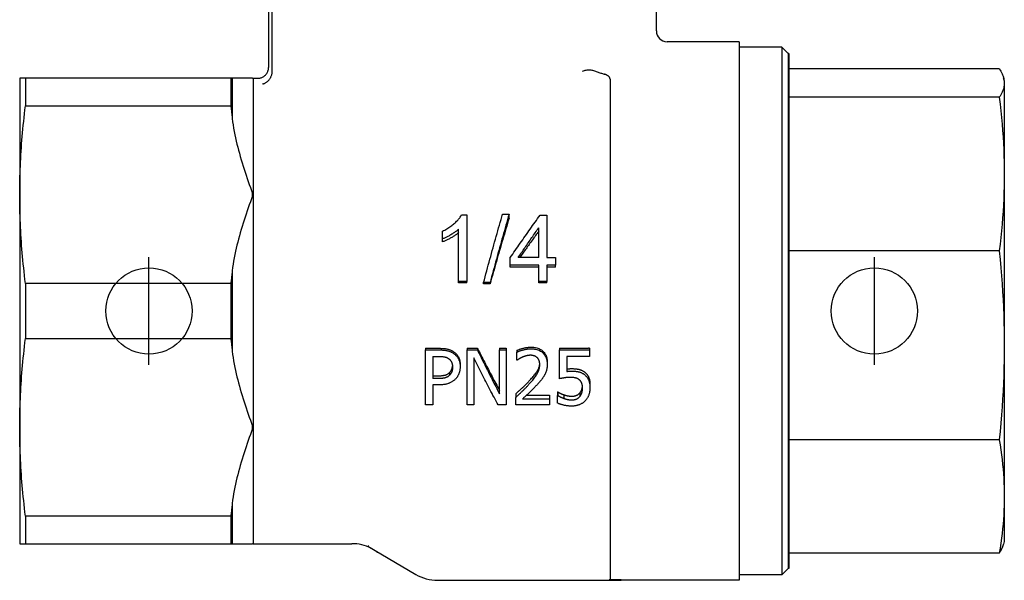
# Model space of a CAD drawing. Header units: millimetres. Extents: x 266 to 437, y 88 to 323.
# Tile 1 of 9: x 266 to 312, y 196 to 222. Entities that reach past the tile are written whole.
import ezdxf

# ---------------------------------------------------------------- set-up
doc = ezdxf.new("R2010")
doc.units = ezdxf.units.MM
doc.layers.add('DETAIL', color=2, linetype='Continuous')
doc.layers.add('ORIGIN', color=6, linetype='Continuous')

msp = doc.modelspace()

# ---------------------------------------------------------------- linework, layer by layer
at = {"layer": 'DETAIL'}
for p, q in [((277.869, 225.082), (277.869, 219.882)), ((278.044, 219.696), (278.044, 225.082)), ((295.869, 221.582), (295.869, 223.782)), ((299.719, 221.082), (296.369, 221.082)), ((299.719, 221.082), (299.719, 196.082)), ((301.69, 220.832), (299.719, 220.832)), ((301.69, 220.832), (301.69, 196.332)), ((301.993, 220.529), (301.69, 220.832)), ((301.993, 220.529), (301.993, 196.636)), ((302.019, 220.528), (301.993, 220.529)), ((302.019, 220.528), (302.019, 196.637)), ((311.782, 219.824), (302.019, 219.824)), ((266.319, 219.382), (266.319, 213.982)), ((266.587, 219.382), (266.319, 219.382)), ((266.587, 219.382), (266.587, 218.099)), ((276.119, 219.382), (266.587, 219.382)), ((276.119, 219.382), (276.119, 218.099)), ((276.187, 219.382), (276.119, 219.382)), ((276.187, 219.382), (276.187, 217.519)), ((277.119, 219.382), (276.187, 219.382)), ((277.119, 219.382), (277.119, 219.383)), ((277.155, 219.382), (277.155, 197.782)), ((277.155, 219.382), (277.367, 219.382)), ((312.019, 219.28), (311.986, 219.404)), ((293.719, 219.342), (293.719, 196.125)), ((312.019, 219.28), (312.019, 197.885)), ((311.782, 218.501), (302.019, 218.501)), ((266.587, 218.099), (276.119, 218.099)), ((266.319, 213.982), (266.319, 203.182)), ((277.119, 213.934), (277.119, 214.031)), ((286.824, 213.041), (287.066, 213.041)), ((287.066, 213.041), (287.066, 209.953)), ((288.732, 213.079), (289.035, 213.079)), ((289.035, 212.892), (289.035, 213.079)), ((290.476, 213.029), (290.783, 213.029)), ((290.783, 213.029), (290.783, 211.058)), ((285.943, 211.929), (285.943, 212.29)), ((286.691, 209.953), (286.691, 212.378)), ((290.408, 211.058), (290.408, 212.442)), ((285.943, 211.789), (285.943, 211.929)), ((311.782, 211.367), (302.019, 211.367)), ((289.086, 210.706), (289.086, 211.058)), ((290.408, 210.706), (289.086, 210.706)), ((289.086, 210.617), (289.086, 210.706)), ((290.408, 211.058), (289.453, 211.058)), ((290.408, 209.953), (290.408, 210.706)), ((290.783, 211.058), (291.194, 211.058)), ((290.783, 210.706), (290.783, 209.953)), ((291.194, 210.706), (290.783, 210.706)), ((291.194, 211.058), (291.194, 210.706)), ((291.194, 210.617), (291.194, 210.706)), ((276.187, 210.446), (276.187, 206.719)), ((290.408, 210.617), (289.086, 210.617)), ((291.194, 210.617), (290.783, 210.617)), ((266.587, 209.865), (266.587, 207.299)), ((276.119, 209.865), (266.587, 209.865)), ((276.119, 209.865), (276.119, 207.299)), ((287.066, 209.953), (286.691, 209.953)), ((286.691, 209.895), (286.691, 209.953)), ((287.066, 209.895), (286.691, 209.895)), ((287.066, 209.895), (287.066, 209.953)), ((288.151, 209.899), (287.849, 209.899)), ((287.849, 209.845), (287.849, 209.899)), ((288.151, 209.845), (287.849, 209.845)), ((288.151, 209.845), (288.151, 209.899)), ((290.783, 209.953), (290.408, 209.953)), ((290.408, 209.895), (290.408, 209.953)), ((290.783, 209.895), (290.408, 209.895)), ((290.783, 209.895), (290.783, 209.953)), ((266.587, 207.299), (276.119, 207.299)), ((285.156, 206.85), (285.794, 206.85)), ((285.156, 206.85), (285.156, 206.775)), ((285.156, 206.775), (285.794, 206.775)), ((285.156, 204.22), (285.156, 206.775)), ((287.083, 206.85), (287.562, 206.85)), ((287.083, 206.85), (287.083, 206.775)), ((287.083, 206.775), (287.562, 206.775)), ((287.083, 204.22), (287.083, 206.775)), ((287.562, 206.85), (287.562, 206.775)), ((288.585, 206.85), (288.9, 206.85)), ((288.585, 206.85), (288.585, 206.775)), ((288.585, 206.775), (288.9, 206.775)), ((288.585, 204.738), (288.585, 206.775)), ((288.9, 206.85), (288.9, 206.775)), ((288.9, 206.775), (288.9, 204.22)), ((289.396, 206.752), (289.396, 206.673)), ((289.396, 206.301), (289.396, 206.673)), ((291.381, 206.85), (292.719, 206.85)), ((291.381, 206.85), (291.381, 206.775)), ((291.381, 206.775), (292.774, 206.775)), ((291.381, 205.439), (291.381, 206.775)), ((292.774, 206.85), (292.774, 206.775)), ((292.774, 206.775), (292.774, 206.467)), ((285.494, 206.474), (285.774, 206.474)), ((285.494, 206.474), (285.494, 205.443)), ((287.398, 206.415), (287.398, 204.22)), ((289.415, 206.301), (289.396, 206.301)), ((290.804, 206.216), (290.804, 206.113)), ((291.708, 206.467), (291.708, 205.776)), ((292.774, 206.467), (291.708, 206.467)), ((286.266, 205.721), (286.266, 205.597)), ((286.762, 206.097), (286.762, 205.989)), ((285.494, 205.574), (285.724, 205.574)), ((285.724, 205.443), (285.494, 205.443)), ((285.494, 205.154), (285.494, 204.22)), ((285.78, 205.154), (285.494, 205.154)), ((289.343, 204.739), (289.343, 204.572)), ((291.276, 204.825), (291.3, 204.825)), ((291.276, 204.825), (291.276, 204.661)), ((291.3, 204.825), (291.3, 204.661)), ((292.313, 204.772), (292.313, 204.606)), ((292.789, 205.162), (292.789, 205.014)), ((289.343, 204.22), (289.343, 204.572)), ((289.662, 204.507), (290.909, 204.507)), ((289.845, 204.677), (290.909, 204.677)), ((290.909, 204.677), (290.909, 204.507)), ((290.909, 204.507), (290.909, 204.22)), ((291.276, 204.661), (291.3, 204.661)), ((291.276, 204.308), (291.276, 204.661)), ((291.574, 204.696), (291.574, 204.527)), ((285.494, 204.22), (285.156, 204.22)), ((287.398, 204.22), (287.083, 204.22)), ((288.9, 204.22), (288.522, 204.22)), ((290.909, 204.22), (289.343, 204.22)), ((266.319, 203.182), (266.319, 197.782)), ((277.119, 203.134), (277.119, 203.231)), ((311.782, 202.602), (302.019, 202.602)), ((276.187, 199.646), (276.187, 197.782)), ((266.587, 199.065), (266.587, 197.782)), ((276.119, 199.065), (266.587, 199.065)), ((276.119, 199.065), (276.119, 197.782)), ((312.019, 197.885), (311.986, 197.761)), ((266.319, 197.782), (266.587, 197.782)), ((266.587, 197.782), (276.119, 197.782)), ((276.119, 197.782), (276.187, 197.782)), ((276.187, 197.782), (277.119, 197.782)), ((277.119, 197.782), (277.119, 197.782)), ((277.155, 197.782), (281.738, 197.782)), ((282.471, 197.666), (282.497, 197.666)), ((282.471, 197.666), (284.702, 196.357)), ((282.532, 197.666), (282.497, 197.666)), ((311.782, 197.341), (302.019, 197.341)), ((301.993, 196.636), (301.69, 196.332)), ((302.019, 196.637), (301.993, 196.636)), ((285.713, 196.082), (294.205, 196.082)), ((293.684, 196.122), (294.24, 196.122)), ((294.24, 196.082), (294.205, 196.082)), ((294.24, 196.122), (294.24, 196.117)), ((299.719, 196.082), (294.24, 196.082)), ((301.69, 196.332), (299.719, 196.332))]:
    msp.add_line(p, q, dxfattribs=at)
at = {"layer": 'DETAIL', "flags": 128}
for points in [[(277.367, 219.382), (277.4, 219.383), (277.433, 219.387), (277.465, 219.392), (277.497, 219.399), (277.528, 219.409), (277.559, 219.42), (277.589, 219.434), (277.618, 219.449), (277.646, 219.466), (277.672, 219.485), (277.698, 219.506), (277.722, 219.528), (277.744, 219.552), (277.765, 219.578), (277.784, 219.604), (277.802, 219.632), (277.817, 219.661), (277.831, 219.691), (277.843, 219.721), (277.852, 219.753), (277.86, 219.785), (277.865, 219.817), (277.868, 219.849), (277.869, 219.882)], [(311.782, 219.824), (311.821, 219.765), (311.856, 219.707), (311.888, 219.65), (311.916, 219.594), (311.94, 219.538), (311.961, 219.483), (311.979, 219.429), (311.993, 219.375), (312.004, 219.322), (312.012, 219.268), (312.017, 219.215), (312.018, 219.162), (312.017, 219.109), (312.012, 219.056), (312.004, 219.003), (311.993, 218.95), (311.979, 218.896), (311.961, 218.841), (311.94, 218.787), (311.916, 218.731), (311.888, 218.675), (311.856, 218.618), (311.821, 218.56), (311.782, 218.501)], [(277.586, 219.115), (277.61, 219.121), (277.633, 219.128), (277.656, 219.137), (277.68, 219.147), (277.703, 219.158), (277.726, 219.17), (277.749, 219.184), (277.771, 219.198), (277.793, 219.214), (277.815, 219.232), (277.836, 219.25), (277.857, 219.27), (277.878, 219.291), (277.897, 219.313), (277.916, 219.337), (277.934, 219.362), (277.952, 219.388), (277.968, 219.416), (277.983, 219.444), (277.997, 219.474), (278.009, 219.505), (278.019, 219.537), (278.028, 219.569), (278.036, 219.602)], [(278.036, 219.602), (278.036, 219.606), (278.037, 219.61), (278.038, 219.614), (278.038, 219.618), (278.039, 219.622), (278.039, 219.626), (278.04, 219.63), (278.04, 219.633), (278.041, 219.637), (278.041, 219.641), (278.042, 219.645), (278.042, 219.649), (278.042, 219.653), (278.043, 219.657), (278.043, 219.661), (278.043, 219.665), (278.043, 219.669), (278.044, 219.673), (278.044, 219.676), (278.044, 219.68), (278.044, 219.684), (278.044, 219.688), (278.044, 219.692), (278.044, 219.696)], [(292.447, 219.714), (292.488, 219.731), (292.53, 219.745), (292.572, 219.756), (292.614, 219.766), (292.656, 219.772), (292.699, 219.776), (292.742, 219.777), (292.785, 219.776), (292.828, 219.771), (292.871, 219.764), (292.913, 219.755), (292.955, 219.744), (292.997, 219.732), (293.039, 219.718), (293.081, 219.703), (293.124, 219.688), (293.165, 219.673), (293.207, 219.657), (293.248, 219.642), (293.288, 219.627), (293.328, 219.613), (293.368, 219.6), (293.406, 219.588), (293.444, 219.577)], [(293.719, 219.342), (293.719, 219.354), (293.717, 219.367), (293.715, 219.379), (293.711, 219.391), (293.707, 219.403), (293.701, 219.414), (293.695, 219.426), (293.687, 219.437), (293.679, 219.448), (293.669, 219.459), (293.658, 219.47), (293.647, 219.481), (293.635, 219.491), (293.621, 219.5), (293.607, 219.51), (293.592, 219.519), (293.576, 219.528), (293.56, 219.536), (293.542, 219.544), (293.524, 219.552), (293.505, 219.559), (293.485, 219.565), (293.465, 219.572), (293.444, 219.577)], [(311.782, 218.501), (311.821, 218.182), (311.856, 217.869), (311.888, 217.561), (311.916, 217.258), (311.94, 216.959), (311.961, 216.664), (311.979, 216.371), (311.993, 216.081), (312.004, 215.792), (312.012, 215.505), (312.017, 215.219), (312.018, 214.934), (312.017, 214.648), (312.012, 214.362), (312.004, 214.075), (311.993, 213.787), (311.979, 213.496), (311.961, 213.204), (311.94, 212.908), (311.916, 212.609), (311.888, 212.306), (311.856, 211.998), (311.821, 211.686), (311.782, 211.367)], [(266.319, 213.982), (266.32, 214.15), (266.321, 214.317), (266.323, 214.484), (266.327, 214.652), (266.331, 214.819), (266.336, 214.986), (266.342, 215.153), (266.349, 215.321), (266.357, 215.489), (266.365, 215.657), (266.375, 215.826), (266.385, 215.995), (266.397, 216.165), (266.409, 216.335), (266.423, 216.507), (266.437, 216.679), (266.452, 216.852), (266.469, 217.027), (266.486, 217.202), (266.504, 217.379), (266.523, 217.557), (266.544, 217.736), (266.565, 217.917), (266.587, 218.099)], [(276.119, 218.099), (276.122, 218.075), (276.125, 218.051), (276.128, 218.026), (276.131, 218.002), (276.134, 217.977), (276.137, 217.953), (276.14, 217.929), (276.143, 217.904), (276.146, 217.88), (276.149, 217.856), (276.152, 217.832), (276.154, 217.808), (276.157, 217.783), (276.16, 217.759), (276.163, 217.735), (276.166, 217.711), (276.168, 217.687), (276.171, 217.663), (276.174, 217.639), (276.176, 217.615), (276.179, 217.591), (276.182, 217.567), (276.184, 217.543), (276.187, 217.519)], [(276.187, 217.519), (276.204, 217.368), (276.225, 217.216), (276.249, 217.063), (276.276, 216.912), (276.305, 216.761), (276.336, 216.613), (276.369, 216.466), (276.404, 216.324), (276.439, 216.184), (276.476, 216.045), (276.516, 215.9), (276.558, 215.752), (276.603, 215.603), (276.648, 215.455), (276.693, 215.309), (276.738, 215.169), (276.783, 215.031), (276.831, 214.885), (276.88, 214.738), (276.929, 214.596), (276.976, 214.458), (277.025, 214.313), (277.075, 214.169), (277.119, 214.031)], [(266.587, 209.865), (266.565, 210.048), (266.544, 210.229), (266.523, 210.408), (266.504, 210.586), (266.486, 210.763), (266.469, 210.938), (266.452, 211.112), (266.437, 211.286), (266.423, 211.458), (266.409, 211.629), (266.397, 211.8), (266.385, 211.97), (266.375, 212.139), (266.365, 212.308), (266.357, 212.476), (266.349, 212.644), (266.342, 212.812), (266.336, 212.979), (266.331, 213.146), (266.327, 213.313), (266.323, 213.48), (266.321, 213.648), (266.32, 213.815), (266.319, 213.982)], [(277.119, 213.934), (277.075, 213.795), (277.025, 213.651), (276.976, 213.507), (276.929, 213.369), (276.88, 213.227), (276.831, 213.079), (276.783, 212.934), (276.738, 212.796), (276.693, 212.655), (276.648, 212.51), (276.603, 212.362), (276.558, 212.212), (276.516, 212.065), (276.476, 211.92), (276.439, 211.78), (276.404, 211.641), (276.369, 211.498), (276.336, 211.352), (276.305, 211.204), (276.276, 211.053), (276.249, 210.901), (276.225, 210.749), (276.204, 210.597), (276.187, 210.446)], [(285.943, 212.29), (285.994, 212.315), (286.045, 212.341), (286.095, 212.367), (286.143, 212.394), (286.191, 212.422), (286.237, 212.451), (286.282, 212.481), (286.326, 212.512), (286.369, 212.543), (286.411, 212.576), (286.452, 212.609), (286.491, 212.643), (286.53, 212.677), (286.566, 212.711), (286.6, 212.745), (286.633, 212.779), (286.663, 212.812), (286.692, 212.846), (286.719, 212.879), (286.743, 212.911), (286.766, 212.944), (286.787, 212.976), (286.807, 213.009), (286.824, 213.041)], [(287.849, 209.899), (287.886, 210.036), (287.923, 210.172), (287.959, 210.307), (287.996, 210.443), (288.033, 210.578), (288.07, 210.713), (288.107, 210.848), (288.143, 210.982), (288.18, 211.116), (288.217, 211.25), (288.254, 211.384), (288.291, 211.517), (288.327, 211.649), (288.364, 211.782), (288.401, 211.914), (288.438, 212.045), (288.475, 212.176), (288.512, 212.307), (288.548, 212.437), (288.585, 212.566), (288.622, 212.695), (288.659, 212.824), (288.696, 212.952), (288.732, 213.079)], [(289.035, 213.079), (288.998, 212.952), (288.961, 212.824), (288.924, 212.695), (288.887, 212.566), (288.851, 212.437), (288.814, 212.307), (288.777, 212.176), (288.74, 212.045), (288.703, 211.914), (288.666, 211.782), (288.63, 211.649), (288.593, 211.517), (288.556, 211.384), (288.519, 211.25), (288.482, 211.116), (288.446, 210.982), (288.409, 210.848), (288.372, 210.713), (288.335, 210.578), (288.298, 210.443), (288.262, 210.307), (288.225, 210.172), (288.188, 210.036), (288.151, 209.899)], [(289.086, 211.058), (289.144, 211.142), (289.202, 211.226), (289.259, 211.31), (289.317, 211.393), (289.375, 211.477), (289.433, 211.56), (289.491, 211.643), (289.549, 211.726), (289.607, 211.809), (289.665, 211.892), (289.723, 211.974), (289.781, 212.057), (289.839, 212.139), (289.897, 212.221), (289.955, 212.303), (290.012, 212.384), (290.07, 212.466), (290.128, 212.547), (290.186, 212.628), (290.244, 212.708), (290.302, 212.789), (290.36, 212.869), (290.418, 212.95), (290.476, 213.029)], [(289.035, 212.892), (288.998, 212.77), (288.961, 212.647), (288.924, 212.524), (288.887, 212.4), (288.851, 212.276), (288.814, 212.151), (288.777, 212.026), (288.74, 211.901), (288.703, 211.775), (288.666, 211.648), (288.63, 211.522), (288.593, 211.394), (288.556, 211.267), (288.519, 211.139), (288.482, 211.011), (288.446, 210.882), (288.409, 210.753), (288.372, 210.624), (288.335, 210.495), (288.298, 210.365), (288.262, 210.235), (288.225, 210.105), (288.188, 209.975), (288.151, 209.845)], [(286.691, 212.378), (286.668, 212.357), (286.644, 212.336), (286.619, 212.315), (286.592, 212.293), (286.564, 212.272), (286.535, 212.251), (286.505, 212.23), (286.474, 212.208), (286.441, 212.187), (286.408, 212.166), (286.373, 212.144), (286.337, 212.123), (286.3, 212.102), (286.265, 212.082), (286.23, 212.062), (286.195, 212.044), (286.162, 212.027), (286.128, 212.01), (286.096, 211.994), (286.064, 211.979), (286.033, 211.965), (286.002, 211.952), (285.972, 211.94), (285.943, 211.929)], [(286.691, 212.22), (286.668, 212.2), (286.644, 212.179), (286.619, 212.159), (286.592, 212.139), (286.564, 212.118), (286.535, 212.098), (286.505, 212.078), (286.474, 212.057), (286.441, 212.037), (286.408, 212.016), (286.373, 211.996), (286.337, 211.975), (286.3, 211.955), (286.265, 211.936), (286.23, 211.917), (286.195, 211.9), (286.162, 211.883), (286.128, 211.867), (286.096, 211.852), (286.064, 211.838), (286.033, 211.824), (286.002, 211.812), (285.972, 211.8), (285.943, 211.789)], [(289.453, 211.058), (289.493, 211.117), (289.533, 211.175), (289.572, 211.234), (289.612, 211.292), (289.652, 211.35), (289.692, 211.408), (289.732, 211.467), (289.771, 211.525), (289.811, 211.583), (289.851, 211.64), (289.891, 211.698), (289.931, 211.756), (289.971, 211.814), (290.01, 211.871), (290.05, 211.929), (290.09, 211.986), (290.13, 212.044), (290.17, 212.101), (290.209, 212.158), (290.249, 212.215), (290.289, 212.272), (290.329, 212.329), (290.369, 212.386), (290.408, 212.442)], [(290.408, 212.282), (290.372, 212.231), (290.335, 212.181), (290.298, 212.131), (290.261, 212.08), (290.225, 212.03), (290.188, 211.979), (290.151, 211.929), (290.114, 211.878), (290.078, 211.827), (290.041, 211.777), (290.004, 211.726), (289.967, 211.675), (289.931, 211.624), (289.894, 211.573), (289.857, 211.521), (289.82, 211.47), (289.784, 211.419), (289.747, 211.368), (289.71, 211.316), (289.673, 211.265), (289.637, 211.213), (289.6, 211.162), (289.563, 211.11), (289.526, 211.058)], [(311.782, 211.367), (311.821, 210.975), (311.856, 210.591), (311.888, 210.213), (311.916, 209.841), (311.94, 209.473), (311.961, 209.11), (311.979, 208.75), (311.993, 208.394), (312.004, 208.039), (312.012, 207.687), (312.017, 207.335), (312.018, 206.985), (312.017, 206.634), (312.012, 206.282), (312.004, 205.93), (311.993, 205.575), (311.979, 205.219), (311.961, 204.859), (311.94, 204.496), (311.916, 204.128), (311.888, 203.756), (311.856, 203.378), (311.821, 202.994), (311.782, 202.602)], [(276.187, 210.446), (276.184, 210.422), (276.182, 210.398), (276.179, 210.374), (276.176, 210.35), (276.174, 210.326), (276.171, 210.302), (276.168, 210.278), (276.166, 210.254), (276.163, 210.23), (276.16, 210.206), (276.157, 210.181), (276.154, 210.157), (276.152, 210.133), (276.149, 210.109), (276.146, 210.085), (276.143, 210.06), (276.14, 210.036), (276.137, 210.012), (276.134, 209.987), (276.131, 209.963), (276.128, 209.939), (276.125, 209.914), (276.122, 209.89), (276.119, 209.865)], [(266.319, 203.182), (266.32, 203.35), (266.321, 203.517), (266.323, 203.684), (266.327, 203.852), (266.331, 204.019), (266.336, 204.186), (266.342, 204.353), (266.349, 204.521), (266.357, 204.689), (266.365, 204.857), (266.375, 205.026), (266.385, 205.195), (266.397, 205.365), (266.409, 205.535), (266.423, 205.707), (266.437, 205.879), (266.452, 206.052), (266.469, 206.227), (266.486, 206.402), (266.504, 206.579), (266.523, 206.757), (266.544, 206.936), (266.565, 207.117), (266.587, 207.299)], [(276.119, 207.299), (276.122, 207.275), (276.125, 207.251), (276.128, 207.226), (276.131, 207.202), (276.134, 207.177), (276.137, 207.153), (276.14, 207.129), (276.143, 207.104), (276.146, 207.08), (276.149, 207.056), (276.152, 207.032), (276.154, 207.008), (276.157, 206.983), (276.16, 206.959), (276.163, 206.935), (276.166, 206.911), (276.168, 206.887), (276.171, 206.863), (276.174, 206.839), (276.176, 206.815), (276.179, 206.791), (276.182, 206.767), (276.184, 206.743), (276.187, 206.719)], [(276.187, 206.719), (276.204, 206.568), (276.225, 206.416), (276.249, 206.263), (276.276, 206.112), (276.305, 205.961), (276.336, 205.813), (276.369, 205.666), (276.404, 205.524), (276.439, 205.384), (276.476, 205.245), (276.516, 205.1), (276.558, 204.952), (276.603, 204.803), (276.648, 204.655), (276.693, 204.509), (276.738, 204.369), (276.783, 204.231), (276.831, 204.085), (276.88, 203.938), (276.929, 203.796), (276.976, 203.658), (277.025, 203.513), (277.075, 203.369), (277.119, 203.231)], [(285.794, 206.85), (285.832, 206.85), (285.868, 206.849), (285.903, 206.848), (285.938, 206.846), (285.971, 206.844), (286.004, 206.841), (286.035, 206.838), (286.066, 206.834), (286.096, 206.829), (286.124, 206.825), (286.152, 206.819), (286.179, 206.813), (286.205, 206.807), (286.231, 206.8), (286.256, 206.792), (286.281, 206.784), (286.305, 206.775), (286.328, 206.765), (286.352, 206.755), (286.374, 206.744), (286.396, 206.732), (286.418, 206.72), (286.439, 206.707), (286.459, 206.694)], [(285.794, 206.775), (285.832, 206.774), (285.868, 206.774), (285.903, 206.772), (285.938, 206.77), (285.971, 206.768), (286.004, 206.765), (286.035, 206.762), (286.066, 206.758), (286.096, 206.753), (286.124, 206.748), (286.152, 206.743), (286.179, 206.737), (286.205, 206.73), (286.231, 206.722), (286.256, 206.714), (286.281, 206.706), (286.305, 206.696), (286.328, 206.686), (286.352, 206.675), (286.374, 206.664), (286.396, 206.652), (286.418, 206.639), (286.439, 206.626), (286.459, 206.611)], [(286.459, 206.694), (286.482, 206.677), (286.505, 206.66), (286.526, 206.643), (286.547, 206.624), (286.567, 206.605), (286.586, 206.585), (286.604, 206.565), (286.621, 206.543), (286.637, 206.521), (286.653, 206.499), (286.668, 206.475), (286.681, 206.451), (286.694, 206.426), (286.706, 206.401), (286.717, 206.374), (286.726, 206.347), (286.734, 206.319), (286.742, 206.29), (286.748, 206.26), (286.753, 206.229), (286.757, 206.197), (286.759, 206.165), (286.761, 206.132), (286.762, 206.097)], [(286.459, 206.611), (286.482, 206.594), (286.505, 206.577), (286.526, 206.558), (286.547, 206.539), (286.567, 206.519), (286.586, 206.498), (286.604, 206.477), (286.621, 206.455), (286.637, 206.432), (286.653, 206.408), (286.668, 206.384), (286.681, 206.359), (286.694, 206.333), (286.706, 206.306), (286.717, 206.278), (286.726, 206.25), (286.734, 206.22), (286.742, 206.19), (286.748, 206.159), (286.753, 206.127), (286.757, 206.094), (286.759, 206.06), (286.761, 206.025), (286.762, 205.989)], [(287.562, 206.85), (287.605, 206.767), (287.648, 206.685), (287.69, 206.602), (287.733, 206.519), (287.776, 206.437), (287.818, 206.355), (287.861, 206.273), (287.903, 206.191), (287.946, 206.109), (287.989, 206.027), (288.031, 205.945), (288.074, 205.864), (288.117, 205.783), (288.159, 205.701), (288.202, 205.62), (288.244, 205.539), (288.287, 205.459), (288.33, 205.378), (288.372, 205.298), (288.415, 205.218), (288.458, 205.138), (288.5, 205.058), (288.543, 204.978), (288.585, 204.899)], [(287.562, 206.775), (287.605, 206.688), (287.648, 206.602), (287.69, 206.516), (287.733, 206.43), (287.776, 206.344), (287.818, 206.258), (287.861, 206.172), (287.903, 206.087), (287.946, 206.001), (287.989, 205.916), (288.031, 205.831), (288.074, 205.746), (288.117, 205.661), (288.159, 205.576), (288.202, 205.492), (288.244, 205.407), (288.287, 205.323), (288.33, 205.239), (288.372, 205.155), (288.415, 205.071), (288.458, 204.988), (288.5, 204.904), (288.543, 204.821), (288.585, 204.738)], [(289.396, 206.752), (289.414, 206.761), (289.434, 206.769), (289.454, 206.778), (289.476, 206.786), (289.498, 206.795), (289.522, 206.803), (289.547, 206.811), (289.573, 206.82), (289.601, 206.828), (289.629, 206.836), (289.659, 206.845), (289.69, 206.853), (289.721, 206.861), (289.752, 206.868), (289.783, 206.875), (289.813, 206.881), (289.843, 206.886), (289.873, 206.891), (289.903, 206.894), (289.932, 206.897), (289.961, 206.9), (289.99, 206.902), (290.019, 206.903), (290.047, 206.903)], [(289.396, 206.673), (289.414, 206.682), (289.434, 206.691), (289.454, 206.699), (289.476, 206.708), (289.498, 206.717), (289.522, 206.726), (289.547, 206.734), (289.573, 206.743), (289.601, 206.752), (289.629, 206.761), (289.659, 206.769), (289.69, 206.778), (289.721, 206.786), (289.752, 206.794), (289.783, 206.801), (289.813, 206.807), (289.843, 206.812), (289.873, 206.817), (289.903, 206.821), (289.932, 206.824), (289.961, 206.827), (289.99, 206.829), (290.019, 206.83), (290.047, 206.83)], [(290.047, 206.903), (290.105, 206.902), (290.161, 206.898), (290.215, 206.891), (290.267, 206.882), (290.317, 206.871), (290.364, 206.856), (290.409, 206.84), (290.453, 206.82), (290.494, 206.798), (290.532, 206.774), (290.569, 206.747), (290.604, 206.717), (290.636, 206.685), (290.665, 206.651), (290.691, 206.616), (290.715, 206.579), (290.736, 206.54), (290.754, 206.499), (290.769, 206.456), (290.782, 206.412), (290.792, 206.365), (290.799, 206.317), (290.803, 206.268), (290.804, 206.216)], [(290.047, 206.83), (290.105, 206.829), (290.161, 206.825), (290.215, 206.818), (290.267, 206.808), (290.317, 206.796), (290.364, 206.781), (290.409, 206.764), (290.453, 206.744), (290.494, 206.721), (290.532, 206.695), (290.569, 206.667), (290.604, 206.636), (290.636, 206.603), (290.665, 206.567), (290.691, 206.53), (290.715, 206.491), (290.736, 206.451), (290.754, 206.408), (290.769, 206.364), (290.782, 206.317), (290.792, 206.269), (290.799, 206.219), (290.803, 206.167), (290.804, 206.113)], [(285.774, 206.474), (285.8, 206.474), (285.825, 206.473), (285.85, 206.472), (285.874, 206.471), (285.897, 206.47), (285.919, 206.468), (285.941, 206.466), (285.962, 206.464), (285.983, 206.461), (286.002, 206.458), (286.021, 206.455), (286.039, 206.452), (286.057, 206.448), (286.074, 206.443), (286.091, 206.438), (286.108, 206.433), (286.124, 206.427), (286.14, 206.421), (286.155, 206.415), (286.17, 206.408), (286.185, 206.4), (286.199, 206.392), (286.213, 206.383), (286.227, 206.375)], [(286.227, 206.375), (286.242, 206.364), (286.256, 206.352), (286.27, 206.341), (286.283, 206.328), (286.296, 206.316), (286.307, 206.302), (286.319, 206.288), (286.329, 206.274), (286.339, 206.259), (286.348, 206.244), (286.357, 206.228), (286.364, 206.212), (286.372, 206.195), (286.378, 206.178), (286.384, 206.16), (286.39, 206.142), (286.394, 206.124), (286.398, 206.104), (286.402, 206.085), (286.405, 206.065), (286.407, 206.044), (286.408, 206.023), (286.409, 206.001), (286.41, 205.979)], [(288.522, 204.22), (288.475, 204.309), (288.428, 204.398), (288.381, 204.487), (288.334, 204.577), (288.287, 204.667), (288.241, 204.757), (288.194, 204.847), (288.147, 204.938), (288.1, 205.028), (288.053, 205.12), (288.007, 205.211), (287.96, 205.302), (287.913, 205.394), (287.866, 205.486), (287.819, 205.578), (287.772, 205.67), (287.726, 205.763), (287.679, 205.855), (287.632, 205.948), (287.585, 206.041), (287.538, 206.134), (287.491, 206.228), (287.445, 206.321), (287.398, 206.415)], [(289.662, 206.444), (289.65, 206.439), (289.638, 206.434), (289.626, 206.429), (289.614, 206.423), (289.603, 206.417), (289.591, 206.411), (289.58, 206.405), (289.568, 206.399), (289.557, 206.393), (289.545, 206.386), (289.534, 206.379), (289.523, 206.372), (289.512, 206.365), (289.501, 206.359), (289.491, 206.352), (289.481, 206.346), (289.472, 206.339), (289.463, 206.333), (289.454, 206.327), (289.445, 206.322), (289.437, 206.316), (289.429, 206.311), (289.422, 206.306), (289.415, 206.301)], [(290.022, 206.527), (290.007, 206.527), (289.992, 206.526), (289.977, 206.525), (289.962, 206.524), (289.946, 206.523), (289.931, 206.521), (289.916, 206.519), (289.9, 206.516), (289.885, 206.514), (289.87, 206.511), (289.854, 206.507), (289.839, 206.503), (289.824, 206.499), (289.808, 206.495), (289.793, 206.491), (289.778, 206.487), (289.763, 206.482), (289.748, 206.477), (289.734, 206.472), (289.719, 206.467), (289.705, 206.461), (289.69, 206.456), (289.676, 206.45), (289.662, 206.444)], [(289.956, 205.32), (290, 205.367), (290.042, 205.413), (290.082, 205.457), (290.119, 205.499), (290.154, 205.54), (290.187, 205.58), (290.218, 205.618), (290.246, 205.655), (290.272, 205.69), (290.296, 205.724), (290.318, 205.757), (290.338, 205.788), (290.355, 205.817), (290.371, 205.846), (290.385, 205.875), (290.398, 205.905), (290.41, 205.934), (290.42, 205.964), (290.43, 205.994), (290.438, 206.024), (290.444, 206.054), (290.45, 206.084), (290.454, 206.114), (290.457, 206.145)], [(290.333, 206.421), (290.323, 206.43), (290.313, 206.438), (290.302, 206.446), (290.291, 206.453), (290.28, 206.46), (290.269, 206.467), (290.257, 206.474), (290.245, 206.48), (290.233, 206.485), (290.221, 206.491), (290.208, 206.496), (290.195, 206.5), (290.182, 206.504), (290.169, 206.508), (290.155, 206.512), (290.141, 206.515), (290.127, 206.518), (290.113, 206.52), (290.098, 206.522), (290.083, 206.524), (290.068, 206.525), (290.053, 206.526), (290.038, 206.527), (290.022, 206.527)], [(290.459, 206.094), (290.458, 206.112), (290.458, 206.13), (290.456, 206.147), (290.455, 206.164), (290.453, 206.181), (290.45, 206.197), (290.447, 206.213), (290.444, 206.228), (290.44, 206.243), (290.436, 206.258), (290.431, 206.272), (290.426, 206.286), (290.42, 206.299), (290.414, 206.313), (290.407, 206.325), (290.401, 206.337), (290.393, 206.349), (290.386, 206.361), (290.378, 206.372), (290.37, 206.383), (290.361, 206.393), (290.352, 206.403), (290.343, 206.412), (290.333, 206.421)], [(290.804, 206.113), (290.804, 206.088), (290.803, 206.063), (290.802, 206.038), (290.8, 206.014), (290.798, 205.99), (290.796, 205.966), (290.792, 205.943), (290.789, 205.92), (290.785, 205.898), (290.78, 205.876), (290.775, 205.854), (290.769, 205.832), (290.763, 205.811), (290.757, 205.79), (290.75, 205.77), (290.743, 205.75), (290.736, 205.729), (290.728, 205.71), (290.719, 205.69), (290.711, 205.671), (290.702, 205.652), (290.692, 205.633), (290.683, 205.615), (290.673, 205.597)], [(285.724, 205.574), (285.758, 205.574), (285.791, 205.575), (285.822, 205.576), (285.853, 205.577), (285.882, 205.579), (285.91, 205.582), (285.937, 205.585), (285.964, 205.588), (285.988, 205.592), (286.012, 205.596), (286.035, 205.601), (286.057, 205.606), (286.078, 205.611), (286.098, 205.618), (286.117, 205.625), (286.136, 205.633), (286.155, 205.641), (286.172, 205.65), (286.189, 205.66), (286.206, 205.671), (286.222, 205.683), (286.237, 205.695), (286.252, 205.708), (286.266, 205.721)], [(286.266, 205.721), (286.277, 205.732), (286.287, 205.743), (286.297, 205.754), (286.307, 205.766), (286.316, 205.777), (286.325, 205.789), (286.333, 205.8), (286.341, 205.812), (286.348, 205.824), (286.355, 205.837), (286.361, 205.849), (286.367, 205.861), (286.373, 205.874), (286.378, 205.887), (286.382, 205.9), (286.387, 205.913), (286.391, 205.927), (286.394, 205.941), (286.397, 205.956), (286.4, 205.97), (286.403, 205.985), (286.405, 206.001), (286.406, 206.017), (286.408, 206.033)], [(286.41, 205.979), (286.41, 205.959), (286.409, 205.939), (286.408, 205.919), (286.406, 205.9), (286.404, 205.882), (286.401, 205.864), (286.398, 205.846), (286.395, 205.829), (286.391, 205.812), (286.386, 205.796), (286.381, 205.78), (286.376, 205.764), (286.37, 205.749), (286.363, 205.735), (286.356, 205.72), (286.348, 205.705), (286.34, 205.691), (286.331, 205.677), (286.322, 205.663), (286.312, 205.65), (286.301, 205.636), (286.29, 205.623), (286.278, 205.61), (286.266, 205.597)], [(286.762, 205.989), (286.761, 205.962), (286.76, 205.934), (286.758, 205.907), (286.755, 205.88), (286.752, 205.853), (286.747, 205.826), (286.742, 205.8), (286.736, 205.774), (286.729, 205.748), (286.721, 205.722), (286.712, 205.697), (286.703, 205.672), (286.693, 205.647), (286.682, 205.623), (286.671, 205.6), (286.659, 205.577), (286.646, 205.555), (286.633, 205.533), (286.619, 205.513), (286.604, 205.492), (286.589, 205.473), (286.573, 205.454), (286.557, 205.436), (286.539, 205.418)], [(289.956, 205.179), (290.003, 205.231), (290.048, 205.282), (290.09, 205.33), (290.129, 205.378), (290.166, 205.423), (290.2, 205.467), (290.232, 205.509), (290.261, 205.549), (290.288, 205.588), (290.312, 205.624), (290.334, 205.659), (290.353, 205.693), (290.369, 205.725), (290.385, 205.758), (290.399, 205.79), (290.411, 205.823), (290.422, 205.857), (290.432, 205.89), (290.44, 205.924), (290.447, 205.957), (290.452, 205.991), (290.456, 206.025), (290.458, 206.06), (290.459, 206.094)], [(291.708, 205.893), (291.718, 205.894), (291.728, 205.895), (291.739, 205.897), (291.749, 205.898), (291.759, 205.899), (291.769, 205.9), (291.779, 205.901), (291.789, 205.901), (291.799, 205.902), (291.809, 205.903), (291.819, 205.903), (291.829, 205.904), (291.839, 205.904), (291.849, 205.905), (291.859, 205.905), (291.868, 205.906), (291.877, 205.906), (291.886, 205.906), (291.896, 205.906), (291.904, 205.907), (291.913, 205.907), (291.922, 205.907), (291.93, 205.907), (291.938, 205.907)], [(291.708, 205.776), (291.718, 205.777), (291.728, 205.779), (291.739, 205.78), (291.749, 205.781), (291.759, 205.782), (291.769, 205.783), (291.779, 205.784), (291.789, 205.785), (291.799, 205.786), (291.809, 205.786), (291.819, 205.787), (291.829, 205.787), (291.839, 205.788), (291.849, 205.788), (291.859, 205.789), (291.868, 205.789), (291.877, 205.79), (291.886, 205.79), (291.896, 205.79), (291.904, 205.79), (291.913, 205.79), (291.922, 205.791), (291.93, 205.791), (291.938, 205.791)], [(291.938, 205.907), (291.971, 205.907), (292.002, 205.906), (292.032, 205.905), (292.062, 205.903), (292.091, 205.902), (292.119, 205.899), (292.146, 205.896), (292.172, 205.893), (292.198, 205.889), (292.222, 205.885), (292.246, 205.881), (292.269, 205.876), (292.291, 205.87), (292.313, 205.864), (292.336, 205.857), (292.357, 205.848), (292.379, 205.839), (292.401, 205.83), (292.422, 205.819), (292.444, 205.807), (292.465, 205.795), (292.486, 205.782), (292.506, 205.768), (292.527, 205.753)], [(291.938, 205.791), (291.971, 205.79), (292.002, 205.79), (292.032, 205.789), (292.062, 205.787), (292.091, 205.785), (292.119, 205.783), (292.146, 205.78), (292.172, 205.776), (292.198, 205.772), (292.222, 205.768), (292.246, 205.763), (292.269, 205.758), (292.291, 205.752), (292.313, 205.746), (292.336, 205.738), (292.357, 205.73), (292.379, 205.72), (292.401, 205.71), (292.422, 205.699), (292.444, 205.687), (292.465, 205.674), (292.486, 205.66), (292.506, 205.646), (292.527, 205.63)], [(292.527, 205.753), (292.537, 205.745), (292.547, 205.738), (292.557, 205.73), (292.567, 205.721), (292.576, 205.713), (292.586, 205.705), (292.595, 205.696), (292.604, 205.687), (292.612, 205.678), (292.621, 205.669), (292.629, 205.66), (292.637, 205.651), (292.645, 205.641), (292.653, 205.631), (292.66, 205.621), (292.668, 205.611), (292.675, 205.601), (292.682, 205.591), (292.689, 205.58), (292.695, 205.569), (292.701, 205.559), (292.708, 205.548), (292.713, 205.536), (292.719, 205.525)], [(286.266, 205.597), (286.252, 205.583), (286.237, 205.569), (286.222, 205.556), (286.206, 205.545), (286.189, 205.533), (286.172, 205.523), (286.155, 205.513), (286.136, 205.504), (286.117, 205.496), (286.098, 205.489), (286.078, 205.482), (286.057, 205.476), (286.035, 205.471), (286.012, 205.466), (285.988, 205.462), (285.964, 205.458), (285.937, 205.454), (285.91, 205.451), (285.882, 205.449), (285.853, 205.447), (285.822, 205.445), (285.791, 205.444), (285.758, 205.443), (285.724, 205.443)], [(286.539, 205.418), (286.517, 205.397), (286.494, 205.376), (286.471, 205.357), (286.446, 205.338), (286.422, 205.321), (286.396, 205.304), (286.37, 205.288), (286.343, 205.272), (286.316, 205.258), (286.288, 205.245), (286.259, 205.232), (286.23, 205.221), (286.199, 205.21), (286.168, 205.2), (286.135, 205.191), (286.101, 205.184), (286.065, 205.177), (286.028, 205.171), (285.99, 205.165), (285.951, 205.161), (285.91, 205.158), (285.868, 205.156), (285.825, 205.154), (285.78, 205.154)], [(289.343, 204.739), (289.371, 204.764), (289.399, 204.789), (289.426, 204.813), (289.453, 204.838), (289.48, 204.862), (289.507, 204.886), (289.533, 204.91), (289.56, 204.934), (289.586, 204.958), (289.611, 204.982), (289.637, 205.005), (289.662, 205.028), (289.687, 205.052), (289.712, 205.075), (289.737, 205.099), (289.761, 205.123), (289.786, 205.147), (289.811, 205.171), (289.835, 205.196), (289.86, 205.22), (289.884, 205.245), (289.908, 205.27), (289.932, 205.295), (289.956, 205.32)], [(290.673, 205.597), (290.662, 205.578), (290.651, 205.559), (290.64, 205.541), (290.628, 205.522), (290.616, 205.504), (290.604, 205.485), (290.591, 205.467), (290.578, 205.448), (290.564, 205.43), (290.55, 205.411), (290.536, 205.393), (290.521, 205.375), (290.506, 205.356), (290.491, 205.338), (290.476, 205.32), (290.461, 205.302), (290.445, 205.284), (290.429, 205.266), (290.414, 205.248), (290.398, 205.231), (290.382, 205.213), (290.366, 205.195), (290.349, 205.178), (290.333, 205.16)], [(291.883, 205.501), (291.86, 205.501), (291.836, 205.501), (291.813, 205.5), (291.79, 205.499), (291.766, 205.497), (291.743, 205.496), (291.72, 205.494), (291.697, 205.491), (291.674, 205.489), (291.65, 205.486), (291.627, 205.483), (291.604, 205.479), (291.581, 205.476), (291.559, 205.472), (291.538, 205.469), (291.517, 205.465), (291.498, 205.462), (291.479, 205.458), (291.46, 205.455), (291.443, 205.452), (291.426, 205.448), (291.41, 205.445), (291.395, 205.442), (291.381, 205.439)], [(292.299, 205.383), (292.286, 205.393), (292.274, 205.403), (292.26, 205.413), (292.247, 205.422), (292.233, 205.43), (292.218, 205.438), (292.203, 205.445), (292.187, 205.452), (292.171, 205.458), (292.154, 205.464), (292.137, 205.469), (292.12, 205.474), (292.102, 205.478), (292.083, 205.482), (292.065, 205.486), (292.046, 205.489), (292.026, 205.492), (292.007, 205.494), (291.987, 205.496), (291.967, 205.498), (291.946, 205.499), (291.925, 205.5), (291.904, 205.501), (291.883, 205.501)], [(292.443, 205.016), (292.443, 205.038), (292.442, 205.06), (292.44, 205.081), (292.439, 205.101), (292.436, 205.121), (292.433, 205.139), (292.43, 205.158), (292.426, 205.175), (292.422, 205.192), (292.417, 205.208), (292.412, 205.224), (292.406, 205.238), (292.399, 205.253), (292.392, 205.266), (292.385, 205.28), (292.377, 205.293), (292.369, 205.306), (292.36, 205.318), (292.351, 205.33), (292.342, 205.341), (292.332, 205.352), (292.321, 205.363), (292.31, 205.373), (292.299, 205.383)], [(292.527, 205.63), (292.548, 205.614), (292.567, 205.597), (292.586, 205.579), (292.604, 205.561), (292.622, 205.542), (292.638, 205.522), (292.654, 205.501), (292.669, 205.48), (292.683, 205.459), (292.696, 205.436), (292.709, 205.413), (292.721, 205.389), (292.731, 205.364), (292.741, 205.338), (292.75, 205.311), (292.758, 205.283), (292.765, 205.254), (292.772, 205.223), (292.777, 205.191), (292.781, 205.158), (292.784, 205.124), (292.787, 205.088), (292.788, 205.052), (292.789, 205.014)], [(292.719, 205.525), (292.719, 205.525), (292.72, 205.524), (292.72, 205.524), (292.72, 205.524), (292.72, 205.523), (292.72, 205.523), (292.72, 205.523), (292.721, 205.522), (292.721, 205.522), (292.721, 205.521), (292.721, 205.521), (292.721, 205.521), (292.722, 205.52), (292.722, 205.52), (292.722, 205.52), (292.722, 205.519), (292.722, 205.519), (292.722, 205.519), (292.723, 205.518), (292.723, 205.518), (292.723, 205.517), (292.723, 205.517), (292.723, 205.517), (292.723, 205.516)], [(292.723, 205.516), (292.731, 205.501), (292.737, 205.485), (292.743, 205.47), (292.748, 205.455), (292.753, 205.44), (292.757, 205.425), (292.761, 205.411), (292.764, 205.397), (292.768, 205.382), (292.771, 205.368), (292.773, 205.353), (292.776, 205.338), (292.778, 205.324), (292.78, 205.309), (292.782, 205.294), (292.783, 205.28), (292.784, 205.265), (292.786, 205.25), (292.787, 205.236), (292.787, 205.221), (292.788, 205.206), (292.788, 205.191), (292.788, 205.177), (292.789, 205.162)], [(289.343, 204.572), (289.371, 204.598), (289.399, 204.624), (289.426, 204.649), (289.453, 204.675), (289.48, 204.7), (289.507, 204.725), (289.533, 204.75), (289.56, 204.775), (289.586, 204.8), (289.611, 204.825), (289.637, 204.85), (289.662, 204.874), (289.687, 204.898), (289.712, 204.923), (289.737, 204.948), (289.761, 204.973), (289.786, 204.998), (289.811, 205.023), (289.835, 205.049), (289.86, 205.074), (289.884, 205.1), (289.908, 205.126), (289.932, 205.152), (289.956, 205.179)], [(290.333, 205.16), (290.306, 205.131), (290.278, 205.101), (290.25, 205.072), (290.222, 205.042), (290.193, 205.012), (290.163, 204.982), (290.133, 204.952), (290.103, 204.922), (290.072, 204.892), (290.04, 204.861), (290.008, 204.83), (289.976, 204.799), (289.944, 204.769), (289.913, 204.74), (289.882, 204.712), (289.854, 204.685), (289.826, 204.659), (289.799, 204.634), (289.773, 204.61), (289.749, 204.587), (289.726, 204.566), (289.703, 204.545), (289.682, 204.526), (289.662, 204.507)], [(291.3, 204.825), (291.307, 204.82), (291.314, 204.815), (291.322, 204.81), (291.33, 204.806), (291.339, 204.8), (291.348, 204.795), (291.358, 204.79), (291.368, 204.785), (291.378, 204.779), (291.389, 204.774), (291.401, 204.768), (291.413, 204.762), (291.425, 204.757), (291.437, 204.751), (291.45, 204.745), (291.463, 204.739), (291.476, 204.734), (291.489, 204.728), (291.503, 204.723), (291.517, 204.717), (291.531, 204.712), (291.545, 204.707), (291.559, 204.702), (291.574, 204.696)], [(291.947, 204.627), (291.964, 204.627), (291.981, 204.628), (291.998, 204.629), (292.015, 204.631), (292.031, 204.633), (292.048, 204.635), (292.065, 204.639), (292.081, 204.642), (292.098, 204.646), (292.114, 204.651), (292.13, 204.656), (292.146, 204.662), (292.162, 204.668), (292.178, 204.674), (292.193, 204.682), (292.208, 204.689), (292.222, 204.698), (292.236, 204.707), (292.25, 204.716), (292.263, 204.726), (292.276, 204.737), (292.289, 204.748), (292.301, 204.76), (292.313, 204.772)], [(292.313, 204.772), (292.322, 204.782), (292.331, 204.793), (292.339, 204.804), (292.347, 204.815), (292.354, 204.826), (292.362, 204.837), (292.369, 204.849), (292.375, 204.861), (292.382, 204.873), (292.388, 204.886), (292.394, 204.898), (292.399, 204.911), (292.404, 204.924), (292.409, 204.938), (292.414, 204.951), (292.418, 204.965), (292.422, 204.98), (292.425, 204.994), (292.429, 205.009), (292.431, 205.025), (292.434, 205.04), (292.436, 205.056), (292.438, 205.073), (292.44, 205.089)], [(292.313, 204.606), (292.324, 204.619), (292.333, 204.632), (292.343, 204.645), (292.352, 204.659), (292.361, 204.673), (292.369, 204.688), (292.377, 204.702), (292.384, 204.717), (292.391, 204.733), (292.398, 204.749), (292.404, 204.765), (292.41, 204.781), (292.415, 204.798), (292.42, 204.815), (292.424, 204.833), (292.428, 204.852), (292.432, 204.87), (292.435, 204.89), (292.437, 204.91), (292.439, 204.93), (292.441, 204.951), (292.442, 204.972), (292.443, 204.994), (292.443, 205.016)], [(292.789, 205.014), (292.788, 204.984), (292.787, 204.954), (292.785, 204.925), (292.782, 204.896), (292.778, 204.867), (292.774, 204.839), (292.769, 204.811), (292.762, 204.783), (292.756, 204.756), (292.748, 204.73), (292.739, 204.703), (292.73, 204.677), (292.72, 204.652), (292.709, 204.627), (292.698, 204.603), (292.685, 204.579), (292.673, 204.556), (292.659, 204.534), (292.645, 204.512), (292.63, 204.49), (292.615, 204.469), (292.599, 204.449), (292.582, 204.429), (292.564, 204.41)], [(291.941, 204.168), (291.91, 204.168), (291.88, 204.169), (291.85, 204.17), (291.82, 204.172), (291.79, 204.174), (291.76, 204.177), (291.731, 204.181), (291.701, 204.185), (291.671, 204.19), (291.641, 204.195), (291.612, 204.2), (291.582, 204.207), (291.553, 204.213), (291.525, 204.22), (291.497, 204.228), (291.47, 204.235), (291.443, 204.243), (291.417, 204.251), (291.392, 204.26), (291.367, 204.269), (291.343, 204.278), (291.32, 204.288), (291.298, 204.298), (291.276, 204.308)], [(291.3, 204.661), (291.307, 204.656), (291.314, 204.651), (291.322, 204.646), (291.33, 204.641), (291.339, 204.636), (291.348, 204.631), (291.358, 204.625), (291.368, 204.62), (291.378, 204.614), (291.389, 204.608), (291.401, 204.602), (291.413, 204.596), (291.425, 204.59), (291.437, 204.584), (291.45, 204.578), (291.463, 204.572), (291.476, 204.567), (291.489, 204.561), (291.503, 204.555), (291.517, 204.549), (291.531, 204.544), (291.545, 204.538), (291.559, 204.533), (291.574, 204.527)], [(291.574, 204.696), (291.591, 204.691), (291.607, 204.686), (291.623, 204.681), (291.639, 204.676), (291.655, 204.671), (291.671, 204.667), (291.686, 204.663), (291.701, 204.659), (291.716, 204.655), (291.73, 204.652), (291.744, 204.648), (291.758, 204.645), (291.772, 204.642), (291.787, 204.639), (291.801, 204.637), (291.816, 204.635), (291.832, 204.633), (291.847, 204.631), (291.863, 204.63), (291.879, 204.629), (291.896, 204.628), (291.912, 204.627), (291.929, 204.627), (291.947, 204.627)], [(291.574, 204.527), (291.591, 204.522), (291.607, 204.516), (291.623, 204.511), (291.639, 204.506), (291.655, 204.501), (291.671, 204.497), (291.686, 204.493), (291.701, 204.488), (291.716, 204.484), (291.73, 204.481), (291.744, 204.477), (291.758, 204.474), (291.772, 204.471), (291.787, 204.468), (291.801, 204.466), (291.816, 204.463), (291.832, 204.461), (291.847, 204.46), (291.863, 204.458), (291.879, 204.457), (291.896, 204.456), (291.912, 204.455), (291.929, 204.455), (291.947, 204.455)], [(292.564, 204.41), (292.546, 204.392), (292.527, 204.374), (292.507, 204.357), (292.487, 204.341), (292.466, 204.325), (292.444, 204.31), (292.421, 204.295), (292.398, 204.281), (292.374, 204.268), (292.349, 204.256), (292.324, 204.244), (292.298, 204.233), (292.271, 204.222), (292.243, 204.213), (292.216, 204.204), (292.187, 204.197), (292.158, 204.19), (292.129, 204.184), (292.099, 204.179), (292.068, 204.175), (292.037, 204.172), (292.005, 204.17), (291.973, 204.168), (291.941, 204.168)], [(291.947, 204.455), (291.964, 204.455), (291.981, 204.456), (291.998, 204.457), (292.015, 204.459), (292.031, 204.461), (292.048, 204.464), (292.065, 204.467), (292.081, 204.471), (292.098, 204.475), (292.114, 204.48), (292.13, 204.485), (292.146, 204.491), (292.162, 204.497), (292.178, 204.504), (292.193, 204.512), (292.208, 204.52), (292.222, 204.529), (292.236, 204.538), (292.25, 204.548), (292.263, 204.558), (292.276, 204.57), (292.289, 204.581), (292.301, 204.594), (292.313, 204.606)], [(266.587, 199.065), (266.565, 199.248), (266.544, 199.429), (266.523, 199.608), (266.504, 199.786), (266.486, 199.963), (266.469, 200.138), (266.452, 200.312), (266.437, 200.486), (266.423, 200.658), (266.409, 200.829), (266.397, 201), (266.385, 201.17), (266.375, 201.339), (266.365, 201.508), (266.357, 201.676), (266.349, 201.844), (266.342, 202.012), (266.336, 202.179), (266.331, 202.346), (266.327, 202.513), (266.323, 202.68), (266.321, 202.848), (266.32, 203.015), (266.319, 203.182)], [(277.119, 203.134), (277.075, 202.995), (277.025, 202.851), (276.976, 202.707), (276.929, 202.569), (276.88, 202.427), (276.831, 202.279), (276.783, 202.134), (276.738, 201.996), (276.693, 201.855), (276.648, 201.71), (276.603, 201.562), (276.558, 201.412), (276.516, 201.265), (276.476, 201.12), (276.439, 200.98), (276.404, 200.841), (276.369, 200.698), (276.336, 200.552), (276.305, 200.404), (276.276, 200.253), (276.249, 200.101), (276.225, 199.949), (276.204, 199.797), (276.187, 199.646)], [(311.782, 202.602), (311.821, 202.367), (311.856, 202.136), (311.888, 201.909), (311.916, 201.686), (311.94, 201.465), (311.961, 201.247), (311.979, 201.031), (311.993, 200.817), (312.004, 200.605), (312.012, 200.393), (312.017, 200.182), (312.018, 199.971), (312.017, 199.761), (312.012, 199.55), (312.004, 199.338), (311.993, 199.125), (311.979, 198.911), (311.961, 198.695), (311.94, 198.477), (311.916, 198.257), (311.888, 198.033), (311.856, 197.806), (311.821, 197.576), (311.782, 197.341)], [(276.187, 199.646), (276.184, 199.622), (276.182, 199.598), (276.179, 199.574), (276.176, 199.55), (276.174, 199.526), (276.171, 199.502), (276.168, 199.478), (276.166, 199.454), (276.163, 199.43), (276.16, 199.406), (276.157, 199.381), (276.154, 199.357), (276.152, 199.333), (276.149, 199.309), (276.146, 199.285), (276.143, 199.26), (276.14, 199.236), (276.137, 199.212), (276.134, 199.187), (276.131, 199.163), (276.128, 199.139), (276.125, 199.114), (276.122, 199.09), (276.119, 199.065)], [(311.782, 197.341), (311.795, 197.359), (311.807, 197.377), (311.819, 197.396), (311.83, 197.414), (311.841, 197.432), (311.852, 197.45), (311.862, 197.468), (311.872, 197.486), (311.882, 197.503), (311.891, 197.521), (311.9, 197.539), (311.909, 197.556), (311.917, 197.574), (311.925, 197.591), (311.932, 197.608), (311.94, 197.625), (311.947, 197.643), (311.953, 197.66), (311.959, 197.677), (311.965, 197.694), (311.971, 197.711), (311.976, 197.727), (311.981, 197.744), (311.986, 197.761)], [(293.684, 196.122), (293.687, 196.122), (293.689, 196.122), (293.691, 196.123), (293.693, 196.123), (293.695, 196.123), (293.698, 196.123), (293.7, 196.123), (293.702, 196.123), (293.704, 196.123), (293.706, 196.123), (293.707, 196.123), (293.709, 196.123), (293.711, 196.123), (293.712, 196.124), (293.713, 196.124), (293.715, 196.124), (293.716, 196.124), (293.717, 196.124), (293.717, 196.124), (293.718, 196.125), (293.719, 196.125), (293.719, 196.125), (293.719, 196.125), (293.719, 196.125)]]:
    msp.add_lwpolyline(points, dxfattribs=at)
at = {"layer": 'DETAIL'}
for centre, radius, start, end in [((296.369, 221.582), 0.5, 180, 270), ((277.141, 220.366), 0.983, 268.7124, 270.7701), ((277.141, 196.799), 0.983, 89.2299, 91.2876), ((281.738, 195.782), 2, 63.6287, 89.9992), ((283.999, 199.082), 2, 235.5884, 243.6303), ((285.713, 198.082), 2, 239.6093, 270), ((294.205, 196.117), 0.035, 270, 0)]:
    msp.add_arc(centre, radius, start, end, dxfattribs=at)
msp.add_ellipse((292.719, 206.699), major_axis=(1, 0), ratio=0.150639, start_param=1.515844, end_param=1.570796, dxfattribs=at)
at = {"layer": 'ORIGIN'}
for p, q in [((272.319, 206.082), (272.319, 211.082)), ((305.986, 211.082), (305.986, 206.082))]:
    msp.add_line(p, q, dxfattribs=at)
for centre in [(272.319, 208.582), (305.986, 208.582)]:
    msp.add_circle(centre, 2, dxfattribs=at)

doc.saveas('drawing.dxf')
